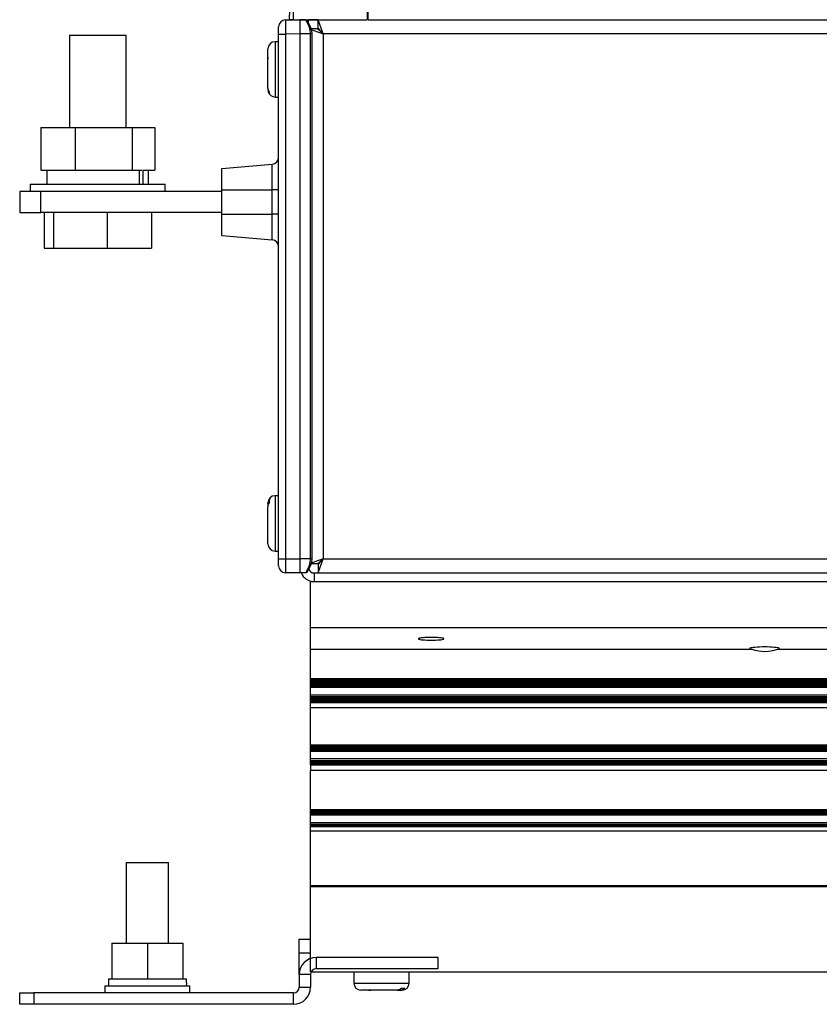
# Model space of a CAD drawing. Extents: x 969 to 1513, y 193 to 842.
# Tile 5 of 14: x 1273 to 1386, y 193 to 332. Entities that reach past the tile are written whole.
import ezdxf

# ---------------------------------------------------------------- set-up
doc = ezdxf.new("R2010")
doc.units = 0
doc.header["$MEASUREMENT"] = 0
doc.layers.get('0').update_dxf_attribs({"linetype": 'CONTINUOUS'})

msp = doc.modelspace()

# ---------------------------------------------------------------- linework, layer by layer
at = {"color": 7, "linetype": 'CONTINUOUS'}
for p, q in [((1310.83, 332.11), (1310.9, 335.11)), ((1311.4, 335.11), (1311.33, 332.11)), ((1321.71, 335.11), (1321.79, 332.11)), ((1321.93, 332.11), (1321.85, 335.11)), ((1310.28, 332.09), (1312.29, 332.11)), ((1311.33, 332.11), (1310.83, 332.11)), ((1311.33, 332.11), (1321.79, 332.11)), ((1311.78, 332.1), (1311.78, 332.11)), ((1312.03, 332.11), (1312.03, 332.11)), ((1312.29, 332.11), (1312.29, 332.1)), ((1313.1, 332.09), (1312.29, 332.1)), ((1312.29, 332.1), (1312.29, 331.89)), ((1312.29, 331.89), (1312.29, 331.45)), ((1313.49, 331.6), (1313.49, 332.11)), ((1314.86, 332.09), (1313.49, 332.1)), ((1314.86, 330.91), (1314.86, 332.11)), ((1315.59, 330.11), (1314.86, 332.11)), ((1321.93, 332.11), (1463.66, 332.11)), ((1309.29, 330.09), (1309.29, 331.09)), ((1312.29, 331.45), (1312.29, 330.83)), ((1312.29, 330.83), (1312.29, 330.11)), ((1313.59, 330.84), (1315.59, 330.11)), ((1314.79, 330.84), (1313.84, 330.84)), ((1314.79, 330.84), (1315.59, 330.11)), ((1315.59, 330.11), (1314.86, 330.91)), ((1279.79, 329.91), (1284.46, 329.91)), ((1279.79, 329.91), (1279.79, 316.91)), ((1284.46, 329.91), (1287.79, 329.91)), ((1287.79, 316.91), (1287.79, 329.91)), ((1308.79, 329.01), (1308.79, 321.21)), ((1309.29, 329.01), (1308.79, 329.01)), ((1309.29, 330.09), (1310.28, 330.09)), ((1309.29, 256.13), (1309.29, 330.09)), ((1312.29, 330.11), (1310.28, 330.09)), ((1310.28, 330.09), (1310.28, 256.13)), ((1312.29, 330.11), (1312.29, 256.11)), ((1313.8, 330.11), (1312.29, 330.11)), ((1314.04, 330.11), (1313.8, 330.11)), ((1313.8, 256.11), (1313.8, 330.11)), ((1314.04, 256.11), (1314.04, 330.11)), ((1315.59, 330.11), (1315.59, 330.11)), ((1315.59, 330.11), (1315.59, 256.11)), ((1469.99, 330.11), (1315.59, 330.11)), ((1307.79, 322.49), (1307.79, 328.01)), ((1307.79, 326.82), (1307.79, 326.77)), ((1307.79, 326.77), (1307.79, 326.55)), ((1307.79, 326.55), (1307.79, 326.53)), ((1307.79, 322.49), (1307.79, 322.22)), ((1307.79, 322.21), (1307.79, 322.22)), ((1308.02, 321.6), (1308.02, 321.87)), ((1308.79, 321.21), (1309.29, 321.21)), ((1275.77, 316.91), (1280.61, 316.91)), ((1275.77, 316.91), (1275.77, 310.91)), ((1280.61, 316.91), (1288.63, 316.91)), ((1280.61, 316.91), (1280.61, 310.91)), ((1288.63, 316.91), (1291.82, 316.91)), ((1288.63, 316.91), (1288.63, 310.91)), ((1291.82, 316.91), (1291.82, 310.91)), ((1301.29, 311.11), (1308.38, 311.73)), ((1301.29, 308.11), (1301.29, 311.11)), ((1308.38, 308.11), (1308.38, 311.73)), ((1275.77, 310.91), (1277.31, 310.91)), ((1276.64, 310.91), (1276.64, 308.91)), ((1277.31, 310.91), (1279.06, 310.91)), ((1279.06, 310.91), (1280.61, 310.91)), ((1280.61, 310.91), (1283.18, 310.91)), ((1283.18, 310.91), (1286.07, 310.91)), ((1286.07, 310.91), (1288.63, 310.91)), ((1288.63, 310.91), (1290.03, 310.91)), ((1289.62, 310.91), (1289.62, 308.91)), ((1290.14, 310.91), (1290.8, 310.91)), ((1290.14, 310.91), (1290.14, 308.91)), ((1290.8, 310.91), (1291.82, 310.91)), ((1290.94, 308.91), (1290.94, 310.91)), ((1274.29, 308.91), (1285.37, 308.91)), ((1274.29, 308.91), (1274.29, 307.91)), ((1285.37, 308.91), (1293.29, 308.91)), ((1293.29, 307.91), (1293.29, 308.91)), ((1275.79, 307.91), (1272.79, 307.91)), ((1272.79, 307.91), (1272.79, 304.91)), ((1301.29, 307.91), (1275.79, 307.91)), ((1275.79, 304.91), (1275.79, 307.91)), ((1301.29, 304.71), (1301.29, 308.11)), ((1301.29, 308.11), (1308.38, 308.11)), ((1308.38, 304.71), (1308.38, 308.11)), ((1309.29, 308.11), (1308.38, 308.11)), ((1272.79, 304.91), (1275.79, 304.91)), ((1301.29, 304.91), (1275.79, 304.91)), ((1276.22, 304.91), (1276.22, 299.91)), ((1277.56, 304.91), (1277.56, 299.91)), ((1285.14, 304.91), (1285.14, 299.91)), ((1291.37, 304.91), (1291.37, 299.91)), ((1301.29, 301.71), (1301.29, 304.71)), ((1301.29, 304.71), (1308.38, 304.71)), ((1308.38, 301.09), (1308.38, 304.71)), ((1309.29, 304.71), (1308.38, 304.71)), ((1301.29, 301.71), (1308.38, 301.09)), ((1276.22, 299.91), (1277.56, 299.91)), ((1277.56, 299.91), (1285.14, 299.91)), ((1285.14, 299.91), (1291.37, 299.91)), ((1307.79, 263.89), (1307.79, 264.01)), ((1307.79, 263.89), (1307.79, 263.45)), ((1308.02, 264.02), (1308.02, 264.47)), ((1308.79, 265.01), (1308.79, 259.38)), ((1309.29, 265.01), (1308.79, 265.01)), ((1307.79, 258.21), (1307.79, 263.45)), ((1307.79, 259.6), (1307.79, 259.64)), ((1307.79, 259.29), (1307.79, 259.6)), ((1307.79, 259.19), (1307.79, 259.29)), ((1308.79, 259.38), (1308.79, 257.21)), ((1308.79, 257.21), (1309.29, 257.21)), ((1309.29, 255.13), (1309.29, 256.13)), ((1309.29, 256.13), (1310.28, 256.13)), ((1310.28, 256.13), (1312.29, 256.11)), ((1313.8, 256.11), (1312.29, 256.11)), ((1312.29, 256.11), (1312.29, 255.39)), ((1315.59, 256.11), (1313.59, 255.38)), ((1314.04, 256.11), (1313.8, 256.11)), ((1315.59, 256.11), (1314.79, 255.38)), ((1314.86, 255.31), (1315.59, 256.11)), ((1314.86, 254.11), (1315.59, 256.11)), ((1315.59, 256.11), (1315.59, 256.11)), ((1315.59, 256.11), (1469.99, 256.11)), ((1312.29, 254.11), (1310.28, 254.13)), ((1312.29, 255.39), (1312.29, 254.77)), ((1312.29, 254.77), (1312.29, 254.32)), ((1312.29, 254.32), (1312.29, 254.12)), ((1313.1, 254.13), (1312.29, 254.12)), ((1312.29, 254.12), (1312.29, 254.11)), ((1314.79, 255.38), (1313.84, 255.38)), ((1314.29, 254.11), (1471.29, 254.11)), ((1314.29, 254.11), (1314.29, 252.91)), ((1314.86, 255.31), (1314.86, 254.11)), ((1314.86, 254.11), (1470.72, 254.11)), ((1313.79, 252.91), (1314.29, 252.91)), ((1313.79, 246.41), (1313.79, 252.91)), ((1314.29, 252.91), (1471.29, 252.91)), ((1313.79, 243.35), (1313.79, 246.41)), ((1313.79, 246.41), (1471.79, 246.41)), ((1313.79, 239.22), (1313.79, 243.35)), ((1313.79, 243.35), (1375.99, 243.35)), ((1379.6, 243.35), (1455.99, 243.35)), ((1313.79, 239.1), (1313.79, 239.22)), ((1313.79, 239.22), (1471.79, 239.22)), ((1313.79, 239), (1313.79, 239.1)), ((1471.79, 239.1), (1313.79, 239.1)), ((1313.79, 238.89), (1313.79, 239)), ((1471.79, 239), (1313.79, 239)), ((1313.79, 238.79), (1313.79, 238.89)), ((1471.79, 238.89), (1313.79, 238.89)), ((1313.79, 238.68), (1313.79, 238.79)), ((1471.79, 238.79), (1313.79, 238.79)), ((1313.79, 238.58), (1313.79, 238.68)), ((1471.79, 238.68), (1313.79, 238.68)), ((1313.79, 238.48), (1313.79, 238.58)), ((1471.79, 238.58), (1313.79, 238.58)), ((1313.79, 238.37), (1313.79, 238.48)), ((1471.79, 238.48), (1313.79, 238.48)), ((1313.79, 238.27), (1313.79, 238.37)), ((1471.79, 238.37), (1313.79, 238.37)), ((1313.79, 238.16), (1313.79, 238.27)), ((1471.79, 238.27), (1313.79, 238.27)), ((1313.79, 237.99), (1313.79, 238.16)), ((1471.79, 238.16), (1313.79, 238.16)), ((1313.79, 237.97), (1313.79, 237.99)), ((1471.79, 237.99), (1313.79, 237.99)), ((1313.79, 236.9), (1313.79, 237.97)), ((1471.79, 237.97), (1313.79, 237.97)), ((1313.79, 236.68), (1313.79, 236.9)), ((1471.79, 236.9), (1313.79, 236.9)), ((1313.79, 236.68), (1471.79, 236.68)), ((1313.79, 236.6), (1313.79, 236.67)), ((1313.79, 236.5), (1313.79, 236.6)), ((1313.79, 236.6), (1471.79, 236.6)), ((1313.79, 236.39), (1313.79, 236.5)), ((1313.79, 236.5), (1471.79, 236.5)), ((1313.79, 236.29), (1313.79, 236.39)), ((1313.79, 236.39), (1471.79, 236.39)), ((1313.79, 236.19), (1313.79, 236.29)), ((1313.79, 236.29), (1471.79, 236.29)), ((1313.79, 236.08), (1313.79, 236.19)), ((1313.79, 236.19), (1471.79, 236.19)), ((1313.79, 235.98), (1313.79, 236.08)), ((1313.79, 236.08), (1471.79, 236.08)), ((1313.79, 235.87), (1313.79, 235.98)), ((1313.79, 235.98), (1471.79, 235.98)), ((1313.79, 235.08), (1313.79, 235.87)), ((1313.79, 235.87), (1471.79, 235.87)), ((1313.79, 229.9), (1313.79, 235.08)), ((1471.79, 235.08), (1313.79, 235.08)), ((1313.79, 229.9), (1313.79, 229.79)), ((1313.79, 229.9), (1471.79, 229.9)), ((1313.79, 229.68), (1313.79, 229.79)), ((1471.79, 229.79), (1313.79, 229.79)), ((1313.79, 229.58), (1313.79, 229.68)), ((1471.79, 229.68), (1313.79, 229.68)), ((1313.79, 229.48), (1313.79, 229.58)), ((1471.79, 229.58), (1313.79, 229.58)), ((1313.79, 229.37), (1313.79, 229.48)), ((1471.79, 229.48), (1313.79, 229.48)), ((1313.79, 229.27), (1313.79, 229.37)), ((1471.79, 229.37), (1313.79, 229.37)), ((1313.79, 229.16), (1313.79, 229.27)), ((1471.79, 229.27), (1313.79, 229.27)), ((1313.79, 228.99), (1313.79, 229.16)), ((1471.79, 229.16), (1313.79, 229.16)), ((1313.79, 228.97), (1313.79, 228.99)), ((1471.79, 228.99), (1313.79, 228.99)), ((1313.79, 227.9), (1313.79, 228.97)), ((1471.79, 228.97), (1313.79, 228.97)), ((1313.79, 227.68), (1313.79, 227.9)), ((1471.79, 227.9), (1313.79, 227.9)), ((1313.79, 227.68), (1471.79, 227.68)), ((1313.79, 227.6), (1313.79, 227.67)), ((1313.79, 227.5), (1313.79, 227.6)), ((1313.79, 227.6), (1471.79, 227.6)), ((1313.79, 227.39), (1313.79, 227.5)), ((1313.79, 227.5), (1471.79, 227.5)), ((1313.79, 227.29), (1313.79, 227.39)), ((1313.79, 227.39), (1471.79, 227.39)), ((1313.79, 227.19), (1313.79, 227.29)), ((1313.79, 227.29), (1471.79, 227.29)), ((1313.79, 227.08), (1313.79, 227.19)), ((1313.79, 227.19), (1471.79, 227.19)), ((1313.79, 227.08), (1313.79, 226.29)), ((1313.79, 227.08), (1471.79, 227.08)), ((1313.79, 220.75), (1313.79, 226.29)), ((1471.79, 226.29), (1313.79, 226.29)), ((1313.79, 220.58), (1313.79, 220.75)), ((1313.79, 220.75), (1471.79, 220.75)), ((1313.79, 220.48), (1313.79, 220.58)), ((1471.79, 220.58), (1313.79, 220.58)), ((1313.79, 220.37), (1313.79, 220.48)), ((1471.79, 220.48), (1313.79, 220.48)), ((1313.79, 220.27), (1313.79, 220.37)), ((1471.79, 220.37), (1313.79, 220.37)), ((1313.79, 220.16), (1313.79, 220.27)), ((1471.79, 220.27), (1313.79, 220.27)), ((1313.79, 219.99), (1313.79, 220.16)), ((1471.79, 220.16), (1313.79, 220.16)), ((1313.79, 219.97), (1313.79, 219.99)), ((1471.79, 219.99), (1313.79, 219.99)), ((1313.79, 218.9), (1313.79, 219.97)), ((1471.79, 219.97), (1313.79, 219.97)), ((1313.79, 218.68), (1313.79, 218.9)), ((1471.79, 218.9), (1313.79, 218.9)), ((1313.79, 218.68), (1471.79, 218.68)), ((1313.79, 218.6), (1313.79, 218.67)), ((1313.79, 218.5), (1313.79, 218.6)), ((1313.79, 218.6), (1471.79, 218.6)), ((1313.79, 218.39), (1313.79, 218.5)), ((1313.79, 218.5), (1471.79, 218.5)), ((1313.79, 217.71), (1313.79, 218.39)), ((1313.79, 218.39), (1471.79, 218.39)), ((1313.79, 210.08), (1313.79, 217.71)), ((1471.79, 217.71), (1313.79, 217.71)), ((1287.79, 213.31), (1293.79, 213.31)), ((1287.79, 213.31), (1287.79, 201.91)), ((1293.79, 201.91), (1293.79, 213.31)), ((1313.79, 209.91), (1313.79, 210.08)), ((1313.79, 210.08), (1471.79, 210.08)), ((1313.79, 209.91), (1471.79, 209.91)), ((1313.79, 197.91), (1313.79, 209.91)), ((1285.79, 201.91), (1290.79, 201.91)), ((1285.79, 201.91), (1285.79, 196.91)), ((1290.79, 201.91), (1295.79, 201.91)), ((1290.79, 201.91), (1290.79, 196.91)), ((1295.79, 201.91), (1295.79, 196.91)), ((1312.19, 200.51), (1312.19, 202.51)), ((1312.19, 202.51), (1313.79, 202.51)), ((1312.19, 197.51), (1312.19, 200.51)), ((1313.79, 200.51), (1312.19, 200.51)), ((1331.79, 199.91), (1314.59, 199.91)), ((1314.59, 199.91), (1314.59, 198.31)), ((1331.79, 198.31), (1331.79, 199.91)), ((1312.19, 197.51), (1312.19, 195.71)), ((1313.79, 197.51), (1312.19, 197.51)), ((1313.79, 197.91), (1471.79, 197.91)), ((1313.79, 197.51), (1313.79, 195.71)), ((1331.79, 198.31), (1314.59, 198.31)), ((1319.89, 197.91), (1319.89, 196.31)), ((1327.69, 196.31), (1327.69, 197.91)), ((1284.79, 195.91), (1295.57, 195.91)), ((1284.79, 195.91), (1284.79, 194.91)), ((1285.29, 196.91), (1285.79, 196.91)), ((1285.29, 196.91), (1285.29, 195.91)), ((1285.79, 196.91), (1286.31, 196.91)), ((1286.31, 196.91), (1290.28, 196.91)), ((1290.28, 196.91), (1290.79, 196.91)), ((1290.79, 196.91), (1291.31, 196.91)), ((1291.31, 196.91), (1295.28, 196.91)), ((1295.28, 196.91), (1295.79, 196.91)), ((1295.57, 195.91), (1296.79, 195.91)), ((1295.79, 196.91), (1296.29, 196.91)), ((1296.29, 196.32), (1296.29, 196.91)), ((1296.79, 194.91), (1296.79, 195.91)), ((1312.19, 195.71), (1313.79, 195.71)), ((1319.89, 196.31), (1321.83, 196.31)), ((1321.83, 196.31), (1327.69, 196.31)), ((1272.79, 194.91), (1274.79, 194.91)), ((1272.79, 193.31), (1272.79, 194.91)), ((1311.39, 194.91), (1274.79, 194.91)), ((1274.79, 194.91), (1274.79, 193.31)), ((1311.39, 193.31), (1311.39, 194.91)), ((1326.01, 195.31), (1320.89, 195.31)), ((1321.94, 195.31), (1321.82, 195.31)), ((1321.94, 195.31), (1322.27, 195.31)), ((1322.32, 195.31), (1322.27, 195.31)), ((1326.01, 195.31), (1326.51, 195.31)), ((1326.69, 195.31), (1326.51, 195.31)), ((1327.07, 195.54), (1326.57, 195.54)), ((1274.79, 193.31), (1272.79, 193.31)), ((1311.39, 193.31), (1274.79, 193.31))]:
    msp.add_line(p, q, dxfattribs=at)
at = {"color": 7, "linetype": 'CONTINUOUS', "flags": 128}
for points in [[(1310.28, 332.09), (1310.28, 332.05), (1310.28, 331.94), (1310.28, 331.75), (1310.28, 331.51), (1310.28, 331.2), (1310.28, 330.86), (1310.28, 330.48), (1310.28, 330.09)], [(1313.1, 332.09), (1313.18, 332.08), (1313.26, 332.03), (1313.31, 331.97), (1313.35, 331.89), (1313.35, 331.84)], [(1313.8, 330.11), (1313.8, 330.11), (1313.73, 330.67), (1313.58, 331.16), (1313.36, 331.63), (1313.16, 331.99), (1313.1, 332.09)], [(1313.35, 331.84), (1313.4, 331.76), (1313.58, 331.44), (1313.78, 331.03), (1313.92, 330.6), (1313.97, 330.11)], [(1308.02, 321.87), (1308, 321.9), (1307.84, 322.18), (1307.79, 322.49)], [(1307.79, 322.22), (1307.8, 322.14), (1307.88, 321.81), (1308.02, 321.6)], [(1308.02, 264.47), (1308, 264.44), (1307.84, 264.18), (1307.79, 263.89)], [(1307.79, 263.45), (1307.8, 263.52), (1307.88, 263.83), (1308.02, 264.02)], [(1310.28, 256.13), (1310.28, 255.74), (1310.28, 255.36), (1310.28, 255.02), (1310.28, 254.71), (1310.28, 254.46), (1310.28, 254.28), (1310.28, 254.16), (1310.28, 254.13)], [(1313.1, 254.13), (1313.16, 254.22), (1313.36, 254.59), (1313.58, 255.06), (1313.73, 255.55), (1313.8, 256.11), (1313.8, 256.11)], [(1313.97, 256.11), (1313.92, 255.62), (1313.78, 255.19), (1313.58, 254.78), (1313.4, 254.46), (1313.35, 254.38)], [(1313.35, 254.38), (1313.34, 254.3), (1313.3, 254.22), (1313.23, 254.16), (1313.15, 254.13), (1313.1, 254.13)], [(1330.79, 245.02), (1330.48, 245.02), (1330.18, 245.01), (1329.89, 245), (1329.64, 244.98), (1329.41, 244.95), (1329.23, 244.93), (1329.1, 244.9), (1329.02, 244.87), (1328.99, 244.83), (1329.02, 244.8), (1329.1, 244.77), (1329.23, 244.74), (1329.41, 244.71), (1329.64, 244.69), (1329.89, 244.67), (1330.18, 244.65), (1330.48, 244.65), (1330.79, 244.64), (1331.1, 244.65), (1331.41, 244.65), (1331.69, 244.67), (1331.95, 244.69), (1332.17, 244.71), (1332.35, 244.74), (1332.48, 244.77), (1332.57, 244.8), (1332.59, 244.83), (1332.57, 244.87), (1332.48, 244.9), (1332.35, 244.93), (1332.17, 244.95), (1331.95, 244.98), (1331.69, 245), (1331.41, 245.01), (1331.1, 245.02), (1330.79, 245.02)], [(1379.6, 243.35), (1379.76, 243.39), (1379.86, 243.43), (1379.89, 243.46), (1379.86, 243.5), (1379.77, 243.54), (1379.62, 243.58), (1379.41, 243.61), (1379.15, 243.63), (1378.85, 243.66), (1378.51, 243.67), (1378.16, 243.68), (1377.79, 243.69), (1377.43, 243.68), (1377.07, 243.67), (1376.74, 243.66), (1376.44, 243.63), (1376.18, 243.61), (1375.97, 243.58), (1375.81, 243.54), (1375.72, 243.5), (1375.69, 243.46), (1375.73, 243.43), (1375.83, 243.39), (1375.99, 243.35)], [(1375.99, 243.35), (1376.02, 243.35), (1376.42, 243.25), (1377, 243.12), (1377.71, 243.05), (1378.36, 243.09), (1378.94, 243.2), (1379.45, 243.32), (1379.6, 243.35)], [(1296.29, 196.32), (1296.29, 196.24), (1296.28, 195.91)], [(1326.57, 195.54), (1326.5, 195.47), (1326.34, 195.38), (1326.05, 195.31), (1326.01, 195.31)], [(1326.51, 195.31), (1326.66, 195.32), (1326.84, 195.38), (1327.07, 195.54)]]:
    msp.add_lwpolyline(points, dxfattribs=at)
at = {"color": 7, "linetype": 'CONTINUOUS'}
for centre, radius, start, end in [((1310.29, 331.09), 1, 90.5, 180), ((1308.79, 328.01), 1, 90, 180), ((1308.79, 322.21), 1, 193.2079, 270), ((1308.29, 312.73), 1, 275, 0), ((1308.29, 300.09), 1, 0, 85), ((1308.79, 264.01), 1, 90, 180), ((1308.79, 258.21), 1, 180, 270), ((1310.29, 255.13), 1, 180, 269.5), ((1314.29, 254.91), 2, 203.2478, 270), ((1314.29, 254.91), 0.8, 195.5891, 270), ((1314.59, 197.51), 2.4, 90, 180), ((1314.59, 197.51), 0.8, 90, 180), ((1311.39, 195.71), 2.4, 270, 0), ((1311.39, 195.71), 0.8, 270, 0), ((1320.89, 196.31), 1, 180, 270), ((1326.69, 196.31), 1, 270, 0)]:
    msp.add_arc(centre, radius, start, end, dxfattribs=at)

doc.saveas('drawing.dxf')
